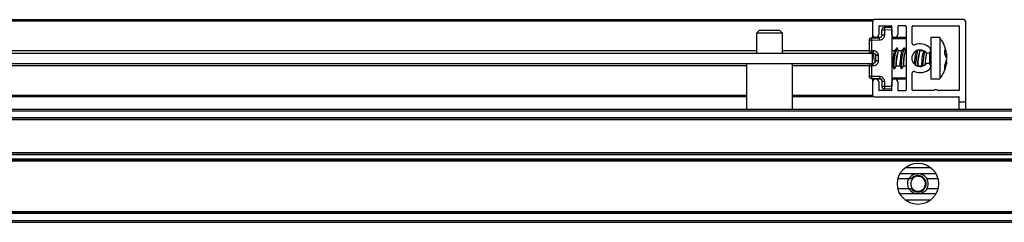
# Model space of a CAD drawing. Header units: millimetres. Extents: x 3235.67 to 3237.17, y 3462.94 to 3462.99.
# Tile 3 of 4: x 3236.6061 to 3236.7971, y 3462.9377 to 3462.9771. Entities that reach past the tile are written whole.
import ezdxf

# ---------------------------------------------------------------- set-up
doc = ezdxf.new("R2010")
doc.units = ezdxf.units.MM
doc.layers.add('SANINDUSA', color=3, linetype='Continuous')

msp = doc.modelspace()

# ---------------------------------------------------------------- linework, layer by layer
at = {"layer": 'SANINDUSA'}
for p, q in [((3236.437560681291, 3462.977056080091), (3236.771560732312, 3462.977056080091)), ((3236.771560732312, 3462.976756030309), (3236.437560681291, 3462.976756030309)), ((3236.771560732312, 3462.976756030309), (3236.771560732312, 3462.977056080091)), ((3236.771560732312, 3462.976756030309), (3236.771560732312, 3462.974156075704)), ((3236.789260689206, 3462.977056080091), (3236.771860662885, 3462.977056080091)), ((3236.772760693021, 3462.975756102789), (3236.772760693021, 3462.974156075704)), ((3236.772860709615, 3462.975856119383), (3236.775160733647, 3462.975856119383)), ((3236.775260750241, 3462.975556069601), (3236.773851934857, 3462.975531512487)), ((3236.775260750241, 3462.974156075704), (3236.775260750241, 3462.975756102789)), ((3236.77646071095, 3462.975756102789), (3236.77646071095, 3462.974156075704)), ((3236.77796072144, 3462.975856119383), (3236.776560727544, 3462.975856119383)), ((3236.778060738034, 3462.975756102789), (3236.778060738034, 3462.963356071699)), ((3236.779260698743, 3462.972414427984), (3236.779260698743, 3462.975756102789)), ((3236.779360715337, 3462.975856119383), (3236.788260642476, 3462.975856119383)), ((3236.78836065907, 3462.975756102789), (3236.78836065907, 3462.963356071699)), ((3236.789560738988, 3462.976756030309), (3236.789560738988, 3462.961056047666)), ((3236.74956071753, 3462.974956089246), (3236.749060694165, 3462.974456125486)), ((3236.749060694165, 3462.974456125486), (3236.749060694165, 3462.970556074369)), ((3236.754060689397, 3462.974456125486), (3236.749060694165, 3462.974456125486)), ((3236.751560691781, 3462.974956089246), (3236.74956071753, 3462.974956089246)), ((3236.753560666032, 3462.974956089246), (3236.751560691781, 3462.974956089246)), ((3236.754060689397, 3462.974456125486), (3236.753560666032, 3462.974956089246)), ((3236.754060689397, 3462.970556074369), (3236.754060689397, 3462.974456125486)), ((3236.771351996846, 3462.973521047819), (3236.772869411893, 3462.973547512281)), ((3236.771560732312, 3462.974156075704), (3236.771560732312, 3462.973524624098)), ((3236.773314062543, 3462.97355609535), (3236.771560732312, 3462.97355609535)), ((3236.773851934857, 3462.975031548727), (3236.773360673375, 3462.975031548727)), ((3236.773360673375, 3462.974047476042), (3236.773360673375, 3462.975031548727)), ((3236.775260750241, 3462.97505610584), (3236.773851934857, 3462.975031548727)), ((3236.773851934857, 3462.975031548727), (3236.773851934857, 3462.974047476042)), ((3236.775260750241, 3462.97505610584), (3236.775260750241, 3462.964055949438)), ((3236.777860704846, 3462.97355609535), (3236.775260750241, 3462.97355609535)), ((3236.784594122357, 3462.97355609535), (3236.782870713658, 3462.97355609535)), ((3236.782870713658, 3462.97355609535), (3236.782870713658, 3462.971882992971)), ((3236.784594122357, 3462.97355609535), (3236.784594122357, 3462.971882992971)), ((3236.771351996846, 3462.973021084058), (3236.770860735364, 3462.973021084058)), ((3236.770860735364, 3462.973021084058), (3236.770860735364, 3462.971070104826)), ((3236.772869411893, 3462.973047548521), (3236.771351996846, 3462.973021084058)), ((3236.771351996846, 3462.973021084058), (3236.771351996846, 3462.971070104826)), ((3236.778060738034, 3462.973356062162), (3236.775260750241, 3462.973356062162)), ((3236.776263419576, 3462.971609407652), (3236.775844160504, 3462.971030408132)), ((3236.77656466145, 3462.970980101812), (3236.776333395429, 3462.971599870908)), ((3236.777663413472, 3462.971609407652), (3236.777244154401, 3462.971030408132)), ((3236.777964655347, 3462.970980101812), (3236.777733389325, 3462.971599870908)), ((3236.782870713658, 3462.971882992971), (3236.782870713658, 3462.965556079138)), ((3236.784594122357, 3462.971882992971), (3236.784594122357, 3462.965556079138)), ((3236.785687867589, 3462.971301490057), (3236.785591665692, 3462.971742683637)), ((3236.437560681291, 3462.970556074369), (3236.771560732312, 3462.970556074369)), ((3236.460060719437, 3462.97105603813), (3236.749060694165, 3462.97105603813)), ((3236.754060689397, 3462.97105603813), (3236.770860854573, 3462.97105603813)), ((3236.770860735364, 3462.971070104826), (3236.771351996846, 3462.971070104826)), ((3236.771351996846, 3462.971070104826), (3236.771669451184, 3462.971064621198)), ((3236.771669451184, 3462.970564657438), (3236.771351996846, 3462.970570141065)), ((3236.771560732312, 3462.970566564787), (3236.771560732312, 3462.970556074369)), ((3236.771560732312, 3462.968556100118), (3236.771560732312, 3462.970556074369)), ((3236.772160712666, 3462.969047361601), (3236.772160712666, 3462.970064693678)), ((3236.772651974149, 3462.970064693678), (3236.772651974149, 3462.969047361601)), ((3236.775834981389, 3462.971016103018), (3236.775260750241, 3462.971016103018)), ((3236.777234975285, 3462.971016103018), (3236.776541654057, 3462.971016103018)), ((3236.778060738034, 3462.971016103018), (3236.777941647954, 3462.971016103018)), ((3236.78076464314, 3462.970980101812), (3236.780699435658, 3462.971154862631)), ((3236.781415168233, 3462.971016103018), (3236.780741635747, 3462.971016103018)), ((3236.781314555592, 3462.971057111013), (3236.781291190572, 3462.971016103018)), ((3236.781301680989, 3462.971016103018), (3236.781363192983, 3462.971016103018)), ((3236.782017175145, 3462.970621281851), (3236.781970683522, 3462.970381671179)), ((3236.78267068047, 3462.970405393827), (3236.78267068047, 3462.970708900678)), ((3236.78267068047, 3462.968403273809), (3236.78267068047, 3462.970405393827)), ((3236.785591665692, 3462.971190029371), (3236.785925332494, 3462.970312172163)), ((3236.785591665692, 3462.970403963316), (3236.785591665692, 3462.971190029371)), ((3236.785925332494, 3462.969430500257), (3236.785591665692, 3462.970403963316)), ((3236.785646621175, 3462.970243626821), (3236.785925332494, 3462.970312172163)), ((3236.785776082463, 3462.970275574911), (3236.785925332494, 3462.96968167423)), ((3236.785851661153, 3462.970294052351), (3236.785925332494, 3462.96995025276)), ((3236.785854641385, 3462.969678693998), (3236.785925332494, 3462.96968167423)), ((3236.437560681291, 3462.968556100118), (3236.771560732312, 3462.968556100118)), ((3236.747110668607, 3462.968056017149), (3236.462010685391, 3462.968056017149)), ((3236.747110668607, 3462.968556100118), (3236.747110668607, 3462.95965605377)), ((3236.756010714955, 3462.95965605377), (3236.756010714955, 3462.968556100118)), ((3236.770860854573, 3462.968056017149), (3236.756010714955, 3462.968056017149)), ((3236.771351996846, 3462.968042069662), (3236.770860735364, 3462.968042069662)), ((3236.770860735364, 3462.968042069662), (3236.770860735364, 3462.966091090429)), ((3236.771351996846, 3462.968541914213), (3236.771669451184, 3462.96854751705)), ((3236.771669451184, 3462.968047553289), (3236.771351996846, 3462.968042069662)), ((3236.771351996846, 3462.968042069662), (3236.771351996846, 3462.966091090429)), ((3236.771560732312, 3462.968556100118), (3236.771560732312, 3462.968545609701)), ((3236.775260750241, 3462.96809607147), (3236.775499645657, 3462.96809607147)), ((3236.775476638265, 3462.968131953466), (3236.775708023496, 3462.96751218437)), ((3236.775777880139, 3462.967502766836), (3236.776197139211, 3462.968081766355)), ((3236.776177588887, 3462.96809607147), (3236.776899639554, 3462.96809607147)), ((3236.776876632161, 3462.968131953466), (3236.777108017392, 3462.96751218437)), ((3236.777177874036, 3462.967502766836), (3236.777597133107, 3462.968081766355)), ((3236.777577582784, 3462.96809607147), (3236.778060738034, 3462.96809607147)), ((3236.780345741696, 3462.968010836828), (3236.7803971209, 3462.968081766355)), ((3236.780377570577, 3462.96809607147), (3236.781099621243, 3462.96809607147)), ((3236.78040379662, 3462.96809607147), (3236.780384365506, 3462.968000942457)), ((3236.780488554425, 3462.967987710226), (3236.780550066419, 3462.96809607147)), ((3236.78107661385, 3462.968131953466), (3236.781126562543, 3462.967998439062)), ((3236.782868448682, 3462.967925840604), (3236.782870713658, 3462.967896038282)), ((3236.785591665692, 3462.968102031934), (3236.785925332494, 3462.969430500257)), ((3236.785925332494, 3462.968799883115), (3236.785591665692, 3462.967539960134)), ((3236.785591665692, 3462.967539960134), (3236.785591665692, 3462.968102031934)), ((3236.785851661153, 3462.968818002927), (3236.785925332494, 3462.969161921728)), ((3236.770860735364, 3462.966091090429), (3236.771351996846, 3462.966091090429)), ((3236.771351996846, 3462.966091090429), (3236.772869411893, 3462.966064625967)), ((3236.779260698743, 3462.963356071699), (3236.779260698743, 3462.966697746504)), ((3236.785503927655, 3462.967166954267), (3236.785617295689, 3462.967555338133)), ((3236.772869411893, 3462.965564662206), (3236.771351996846, 3462.965591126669)), ((3236.771560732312, 3462.965587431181), (3236.771560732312, 3462.964956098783)), ((3236.771560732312, 3462.965556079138), (3236.773314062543, 3462.965556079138)), ((3236.771560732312, 3462.964956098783), (3236.771560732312, 3462.962356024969)), ((3236.772760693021, 3462.964956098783), (3236.772760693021, 3462.963356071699)), ((3236.773314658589, 3462.965556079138), (3236.773360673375, 3462.9653425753)), ((3236.773360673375, 3462.965064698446), (3236.773360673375, 3462.964080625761)), ((3236.773851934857, 3462.964080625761), (3236.773360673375, 3462.964080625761)), ((3236.773851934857, 3462.965064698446), (3236.773851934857, 3462.964080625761)), ((3236.775260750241, 3462.964055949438), (3236.773851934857, 3462.964080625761)), ((3236.775260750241, 3462.965756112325), (3236.778060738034, 3462.965756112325)), ((3236.775260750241, 3462.965556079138), (3236.777860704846, 3462.965556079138)), ((3236.775260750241, 3462.963356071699), (3236.775260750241, 3462.964956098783)), ((3236.77646071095, 3462.964956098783), (3236.77646071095, 3462.963356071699)), ((3236.782870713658, 3462.965556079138), (3236.784594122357, 3462.965556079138)), ((3236.462010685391, 3462.962356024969), (3236.747110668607, 3462.962356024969)), ((3236.747110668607, 3462.962056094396), (3236.462010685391, 3462.962056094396)), ((3236.756010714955, 3462.962356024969), (3236.771560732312, 3462.962356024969)), ((3236.771560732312, 3462.962056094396), (3236.756010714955, 3462.962056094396)), ((3236.771560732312, 3462.962056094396), (3236.771560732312, 3462.962356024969)), ((3236.771860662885, 3462.962056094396), (3236.788260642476, 3462.962056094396)), ((3236.775160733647, 3462.963256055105), (3236.772860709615, 3462.963256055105)), ((3236.775260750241, 3462.963556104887), (3236.773851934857, 3462.963580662)), ((3236.776560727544, 3462.963256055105), (3236.77796072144, 3462.963256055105)), ((3236.783510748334, 3462.963256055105), (3236.779360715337, 3462.963256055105)), ((3236.788260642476, 3462.963256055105), (3236.784110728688, 3462.963256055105)), ((3236.78836065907, 3462.961056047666), (3236.78836065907, 3462.961956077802)), ((3236.78836065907, 3462.961056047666), (3236.789560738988, 3462.961056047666)), ((3236.78836065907, 3462.95965605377), (3236.78836065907, 3462.961056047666)), ((3236.789560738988, 3462.961056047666), (3236.789560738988, 3462.95965605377)), ((3235.715560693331, 3462.95965605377), (3237.123560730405, 3462.95965605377)), ((3235.715560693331, 3462.959356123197), (3237.123560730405, 3462.959356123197)), ((3237.123560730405, 3462.957956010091), (3235.715560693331, 3462.957956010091)), ((3237.123560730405, 3462.957656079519), (3235.715560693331, 3462.957656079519)), ((3237.123560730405, 3462.957556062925), (3235.715560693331, 3462.957556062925)), ((3235.715560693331, 3462.951256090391), (3237.123560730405, 3462.951256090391)), ((3235.715560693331, 3462.951156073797), (3237.123560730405, 3462.951156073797)), ((3235.715560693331, 3462.950856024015), (3237.123560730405, 3462.950856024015)), ((3237.123560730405, 3462.949956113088), (3235.715560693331, 3462.949956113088)), ((3237.123560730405, 3462.949656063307), (3235.715560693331, 3462.949656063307)), ((3237.123560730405, 3462.949556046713), (3235.715560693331, 3462.949556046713)), ((3236.776887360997, 3462.947140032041), (3236.780108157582, 3462.947140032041)), ((3236.782888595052, 3462.94825606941), (3236.777832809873, 3462.94825606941)), ((3236.780108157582, 3462.947140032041), (3236.780613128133, 3462.947140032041)), ((3236.780613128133, 3462.947140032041), (3236.783833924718, 3462.947140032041)), ((3236.776487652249, 3462.946156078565), (3236.776489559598, 3462.946156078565)), ((3236.776489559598, 3462.946156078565), (3236.778630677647, 3462.946156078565)), ((3236.780389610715, 3462.946615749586), (3236.780740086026, 3462.946579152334)), ((3236.782090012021, 3462.946156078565), (3236.784231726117, 3462.946156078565)), ((3236.784231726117, 3462.946156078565), (3236.784233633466, 3462.946156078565)), ((3236.776489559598, 3462.944156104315), (3236.776487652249, 3462.944156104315)), ((3236.778631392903, 3462.944156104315), (3236.776489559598, 3462.944156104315)), ((3236.780108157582, 3462.943172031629), (3236.776887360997, 3462.943172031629)), ((3236.780613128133, 3462.943172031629), (3236.780108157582, 3462.943172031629)), ((3236.783833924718, 3462.943172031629), (3236.780613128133, 3462.943172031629)), ((3236.784231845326, 3462.944156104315), (3236.782090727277, 3462.944156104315)), ((3236.784233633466, 3462.944156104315), (3236.784231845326, 3462.944156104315)), ((3236.777832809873, 3462.94205611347), (3236.782888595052, 3462.94205611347)), ((3235.715560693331, 3462.939756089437), (3237.123560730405, 3462.939756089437)), ((3237.123560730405, 3462.939656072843), (3235.715560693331, 3462.939656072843)), ((3237.123560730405, 3462.939356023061), (3235.715560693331, 3462.939356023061)), ((3237.123560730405, 3462.937956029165), (3235.715560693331, 3462.937956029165)), ((3237.123560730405, 3462.937656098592), (3235.715560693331, 3462.937656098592))]:
    msp.add_line(p, q, dxfattribs=at)
at = {"layer": 'SANINDUSA', "flags": 128}
for points in [[(3236.776206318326, 3462.96809607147), (3236.776197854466, 3462.96808272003), (3236.776144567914, 3462.968100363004), (3236.776125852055, 3462.968337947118), (3236.776144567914, 3462.968758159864), (3236.776197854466, 3462.96929579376), (3236.776277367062, 3462.969866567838), (3236.776370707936, 3462.970381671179)], [(3236.777606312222, 3462.96809607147), (3236.777597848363, 3462.96808272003), (3236.77754456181, 3462.968100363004), (3236.777525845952, 3462.968337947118), (3236.77754456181, 3462.968758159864), (3236.777597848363, 3462.96929579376), (3236.777677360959, 3462.969866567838), (3236.777770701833, 3462.970381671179)], [(3236.780013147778, 3462.970970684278), (3236.779963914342, 3462.97082441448), (3236.779870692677, 3462.970428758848)], [(3236.780406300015, 3462.96809607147), (3236.780397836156, 3462.96808272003), (3236.780344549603, 3462.968100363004), (3236.780325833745, 3462.968337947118), (3236.780344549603, 3462.968758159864), (3236.780397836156, 3462.96929579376), (3236.780477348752, 3462.969866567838), (3236.780570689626, 3462.970381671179)], [(3236.781431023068, 3462.971008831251), (3236.781363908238, 3462.97082441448), (3236.781270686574, 3462.970428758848)], [(3236.77567547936, 3462.96787124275), (3236.775701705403, 3462.967531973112), (3236.775776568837, 3462.967500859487), (3236.775777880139, 3462.967502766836)], [(3236.777075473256, 3462.96787124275), (3236.7771016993, 3462.967531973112), (3236.777176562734, 3462.967500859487), (3236.777177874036, 3462.967502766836)]]:
    msp.add_lwpolyline(points, dxfattribs=at)
at = {"layer": 'SANINDUSA'}
msp.add_circle((3236.780360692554, 3462.945156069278), 0.004000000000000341, dxfattribs=at)
for centre, radius, start, end in [((3236.771860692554, 3462.976756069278), 0.0003000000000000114, 90, 180), ((3236.772860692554, 3462.975756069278), 0.0001000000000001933, 90, 180), ((3236.773860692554, 3462.975031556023), 0.0005000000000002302, 91.0000000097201, 180), ((3236.781136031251, 3462.975281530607), 0.007288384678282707, 178.0344456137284, 181.9655543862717), ((3236.775160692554, 3462.975756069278), 0.0001000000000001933, 0, 90), ((3236.776560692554, 3462.975756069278), 0.0001000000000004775, 90, 180), ((3236.777960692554, 3462.975756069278), 0.0001000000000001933, 0, 90), ((3236.779360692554, 3462.975756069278), 0.0001000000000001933, 90, 180), ((3236.788260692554, 3462.975756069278), 0.0001000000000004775, 0, 90), ((3236.789260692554, 3462.976756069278), 0.0003000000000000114, 0, 90), ((3236.771360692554, 3462.973021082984), 0.0005000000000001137, 91.0000000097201, 180), ((3236.778346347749, 3462.973271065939), 0.006998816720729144, 177.9530891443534, 182.0469108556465), ((3236.772160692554, 3462.974156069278), 0.0006000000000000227, 180, 0), ((3236.775860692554, 3462.974156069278), 0.0006000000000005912, 180, 0), ((3236.777860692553, 3462.973356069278), 0.0002000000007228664, 0, 89.99999979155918), ((3236.784680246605, 3462.968204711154), 0.009010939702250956, 157.8655066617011, 182.1208327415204), ((3236.786080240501, 3462.968204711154), 0.009010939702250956, 157.8655066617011, 182.1208327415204), ((3236.779560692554, 3462.972414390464), 0.0002999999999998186, 180, 292.7739724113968), ((3236.780760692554, 3462.969556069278), 0.002800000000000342, 46.65824176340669, 112.7739724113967), ((3236.782270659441, 3462.971156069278), 0.0006000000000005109, 226.6582417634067, 46.65824176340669), ((3236.771360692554, 3462.971070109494), 0.0005000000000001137, 180, 268.9999999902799), ((3236.778346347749, 3462.970820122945), 0.006998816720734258, 177.9530891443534, 182.0469108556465), ((3236.792243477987, 3462.966783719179), 0.02081106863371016, 169.5611179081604, 173.6340088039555), ((3236.785116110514, 3462.96775615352), 0.0132090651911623, 168.5351722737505, 176.268447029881), ((3236.777220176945, 3462.970307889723), 0.001554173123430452, 152.2969439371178, 175.5395632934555), ((3236.778620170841, 3462.970307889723), 0.001554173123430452, 152.2969439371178, 175.5395632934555), ((3236.780760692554, 3462.969556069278), 0.001600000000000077, 46.65824176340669, 313.3417582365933), ((3236.7975220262, 3462.967202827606), 0.0176654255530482, 167.3057742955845, 176.7101639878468), ((3236.798863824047, 3462.967229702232), 0.01760426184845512, 167.9995158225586, 177.3550859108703), ((3236.792660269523, 3462.968074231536), 0.0109357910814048, 167.8191045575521, 178.9192972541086), ((3236.771360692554, 3462.968042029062), 0.0005000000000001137, 91.0000000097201, 180), ((3236.778338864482, 3462.968291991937), 0.006991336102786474, 177.9513868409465, 182.0486131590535), ((3236.782270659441, 3462.967956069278), 0.0006000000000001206, 313.3417582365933, 133.3417582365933), ((3236.771360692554, 3462.966091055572), 0.0005000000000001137, 180, 268.9999999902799), ((3236.778346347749, 3462.965841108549), 0.006998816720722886, 177.9530891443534, 182.0469108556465), ((3236.779560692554, 3462.966697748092), 0.0002999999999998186, 67.22602758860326, 180), ((3236.780760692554, 3462.969556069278), 0.002800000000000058, 247.2260275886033, 313.3417582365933), ((3236.772160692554, 3462.964956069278), 0.0006000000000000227, 0, 180), ((3236.773860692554, 3462.964080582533), 0.000499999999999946, 180, 268.9999999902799), ((3236.781136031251, 3462.963830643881), 0.007288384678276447, 178.0344456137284, 181.9655543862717), ((3236.775860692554, 3462.964956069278), 0.0006000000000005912, 0, 180), ((3236.777860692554, 3462.965756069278), 0.0001999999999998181, 270, 0), ((3236.771860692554, 3462.962356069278), 0.0003000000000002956, 180, 270), ((3236.772860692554, 3462.963356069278), 0.0001000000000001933, 180, 270), ((3236.775160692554, 3462.963356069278), 0.0001000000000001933, 270, 0), ((3236.776560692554, 3462.963356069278), 0.0001000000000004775, 180, 270), ((3236.777960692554, 3462.963356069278), 0.0001000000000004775, 270, 0), ((3236.779360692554, 3462.963356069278), 0.0001000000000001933, 180, 270), ((3236.783810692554, 3462.963131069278), 0.0003250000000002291, 22.61986493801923, 157.3801350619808), ((3236.788260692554, 3462.963356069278), 0.0001000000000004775, 270, 0), ((3236.788260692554, 3462.961956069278), 9.999999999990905e-05, 0, 90), ((3236.780360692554, 3462.945156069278), 0.001599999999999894, 226.6582417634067, 133.3417582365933), ((3236.778850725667, 3462.946756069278), 0.0006000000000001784, 252.312577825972, 313.3417582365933), ((3236.780360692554, 3462.945156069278), 0.0014599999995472, 242.4943591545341, 117.5056408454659), ((3236.780399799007, 3462.945158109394), 0.001461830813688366, 269.6006713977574, 72.47520059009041), ((3236.778850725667, 3462.943556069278), 0.0006000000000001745, 46.65824176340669, 109.6243422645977)]:
    msp.add_arc(centre, radius, start, end, dxfattribs=at)
for centre, major_axis, ratio, start_param, end_param in [((3236.772175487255, 3462.969556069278), (0.0001997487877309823, 0.001459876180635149), 0.09519022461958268, 0.9828013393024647, 2.291913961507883), ((3236.776375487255, 3462.969556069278), (0.0001997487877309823, 0.001459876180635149), 0.0951902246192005, 0.9828013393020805, 3.154616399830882), ((3236.777775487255, 3462.969556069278), (0.0001997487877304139, 0.001459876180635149), 0.0951902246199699, 0.9828013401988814, 3.15461639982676), ((3236.780575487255, 3462.969556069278), (0.0001997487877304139, 0.001459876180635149), 0.09519022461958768, 0.9828013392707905, 3.154616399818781), ((3236.781975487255, 3462.969556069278), (0.0001997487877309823, 0.001459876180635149), 0.0951902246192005, 0.9828013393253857, 2.639148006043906)]:
    msp.add_ellipse(centre, major_axis=major_axis, ratio=ratio, start_param=start_param, end_param=end_param, dxfattribs=at)
for points, knots in [([(3236.772865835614, 3462.973401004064), (3236.772865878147, 3462.973422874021), (3236.772865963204, 3462.973466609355), (3236.772866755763, 3462.973511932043), (3236.772867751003, 3462.973541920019), (3236.772868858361, 3462.973545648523), (3236.772869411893, 3462.973547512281)], [0, 0, 0, 0, 0.2499669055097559, 0.4998814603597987, 0.7500070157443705, 1, 1, 1, 1]), ([(3236.773851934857, 3462.974047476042), (3236.77383879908, 3462.97392299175), (3236.773818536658, 3462.973730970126), (3236.773696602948, 3462.973499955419), (3236.773570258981, 3462.973341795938), (3236.773414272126, 3462.973212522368), (3236.773185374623, 3462.973086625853), (3236.772993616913, 3462.973062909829), (3236.772869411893, 3462.973047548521)], [0, 0, 0, 0, 0.2396665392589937, 0.3696945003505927, 0.4999731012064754, 0.6299684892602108, 0.7603237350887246, 1, 1, 1, 1]), ([(3236.7732172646, 3462.97369700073), (3236.77319330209, 3462.973675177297), (3236.773145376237, 3462.973631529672), (3236.773059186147, 3462.973585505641), (3236.772966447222, 3462.973554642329), (3236.772901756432, 3462.973549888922), (3236.772869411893, 3462.973547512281)], [0, 0, 0, 0, 0.2499047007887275, 0.4998180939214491, 0.7499156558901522, 1, 1, 1, 1]), ([(3236.773360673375, 3462.974047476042), (3236.773354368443, 3462.973983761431), (3236.773341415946, 3462.97385286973), (3236.77325937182, 3462.973749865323), (3236.7732172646, 3462.97369700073)], [0, 0, 0, 0, 0.4867734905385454, 1, 1, 1, 1]), ([(3236.77350408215, 3462.974047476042), (3236.773482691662, 3462.974047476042), (3236.773439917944, 3462.974047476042), (3236.773395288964, 3462.974047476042), (3236.773366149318, 3462.974047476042), (3236.773362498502, 3462.974047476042), (3236.773360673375, 3462.974047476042)], [0, 0, 0, 0, 0.2501047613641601, 0.5001246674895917, 0.750100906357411, 1, 1, 1, 1]), ([(3236.773851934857, 3462.974047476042), (3236.773819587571, 3462.974047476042), (3236.773754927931, 3462.974047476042), (3236.773662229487, 3462.974047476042), (3236.773575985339, 3462.974047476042), (3236.773528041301, 3462.974047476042), (3236.77350408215, 3462.974047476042)], [0, 0, 0, 0, 0.2500854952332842, 0.4999009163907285, 0.7500846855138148, 1, 1, 1, 1]), ([(3236.78586882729, 3462.970474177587), (3236.785823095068, 3462.97078958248), (3236.785705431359, 3462.971601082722), (3236.78525854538, 3462.972640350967), (3236.78477760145, 3462.973265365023), (3236.784602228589, 3462.973493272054)], [0, 0, 0, 0, 0.2877208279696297, 0.7402723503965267, 0.9999999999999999, 0.9999999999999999, 0.9999999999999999, 0.9999999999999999]), ([(3236.772869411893, 3462.973047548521), (3236.772868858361, 3462.973080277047), (3236.772867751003, 3462.973145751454), (3236.772866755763, 3462.973239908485), (3236.772865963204, 3462.973327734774), (3236.772865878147, 3462.973376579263), (3236.772865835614, 3462.973401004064)], [0, 0, 0, 0, 0.2499929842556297, 0.5001185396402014, 0.7500330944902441, 0.9999999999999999, 0.9999999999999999, 0.9999999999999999, 0.9999999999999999]), ([(3236.771669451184, 3462.971064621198), (3236.771668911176, 3462.971031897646), (3236.771667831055, 3462.970966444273), (3236.771666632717, 3462.970872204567), (3236.771665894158, 3462.970784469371), (3236.771665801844, 3462.970735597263), (3236.771665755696, 3462.970711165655)], [0, 0, 0, 0, 0.2499783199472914, 0.5000045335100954, 0.7500477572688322, 1, 1, 1, 1]), ([(3236.771665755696, 3462.970711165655), (3236.77166580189, 3462.970689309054), (3236.771665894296, 3462.970645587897), (3236.771666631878, 3462.970600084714), (3236.771667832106, 3462.970570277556), (3236.771668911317, 3462.970566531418), (3236.771669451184, 3462.970564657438)], [0, 0, 0, 0, 0.2500250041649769, 0.5001410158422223, 0.7499489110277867, 1, 1, 1, 1]), ([(3236.771669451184, 3462.971064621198), (3236.771793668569, 3462.971049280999), (3236.771985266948, 3462.971025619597), (3236.772214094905, 3462.970899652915), (3236.772370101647, 3462.970770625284), (3236.772496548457, 3462.970612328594), (3236.772618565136, 3462.970381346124), (3236.772638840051, 3462.970189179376), (3236.772651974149, 3462.970064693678)], [0, 0, 0, 0, 0.239678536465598, 0.3696907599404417, 0.500022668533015, 0.6300267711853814, 0.7603311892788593, 0.9999999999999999, 0.9999999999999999, 0.9999999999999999, 0.9999999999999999]), ([(3236.771669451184, 3462.970564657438), (3236.771701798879, 3462.970562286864), (3236.771766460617, 3462.970557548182), (3236.771859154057, 3462.970526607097), (3236.771945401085, 3462.97048067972), (3236.77199334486, 3462.97043699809), (3236.772017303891, 3462.970415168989)], [0, 0, 0, 0, 0.2500830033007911, 0.499905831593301, 0.7500870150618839, 1, 1, 1, 1]), ([(3236.772017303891, 3462.970415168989), (3236.772059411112, 3462.970362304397), (3236.772141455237, 3462.970259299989), (3236.772154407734, 3462.970128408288), (3236.772160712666, 3462.970064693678)], [0, 0, 0, 0, 0.5132265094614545, 1, 1, 1, 1]), ([(3236.772304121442, 3462.970064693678), (3236.772282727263, 3462.970064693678), (3236.772239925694, 3462.970064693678), (3236.772195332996, 3462.970064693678), (3236.772166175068, 3462.970064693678), (3236.772162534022, 3462.970064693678), (3236.772160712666, 3462.970064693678)], [0, 0, 0, 0, 0.2498489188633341, 0.4998521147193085, 0.7498116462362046, 1, 1, 1, 1]), ([(3236.772651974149, 3462.970064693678), (3236.772619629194, 3462.970064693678), (3236.772554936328, 3462.970064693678), (3236.772462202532, 3462.970064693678), (3236.77237600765, 3462.970064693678), (3236.772328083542, 3462.970064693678), (3236.772304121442, 3462.970064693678)], [0, 0, 0, 0, 0.2500796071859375, 0.5001820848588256, 0.7500905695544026, 1, 1, 1, 1]), ([(3236.775670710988, 3462.970428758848), (3236.775646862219, 3462.970286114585), (3236.77559917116, 3462.970000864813), (3236.775537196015, 3462.969494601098), (3236.775490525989, 3462.969004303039), (3236.775466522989, 3462.968619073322), (3236.775460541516, 3462.968344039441), (3236.775465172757, 3462.968171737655), (3236.775479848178, 3462.968145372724), (3236.775485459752, 3462.968135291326)], [0, 0, 0, 0, 0.1671361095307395, 0.3342268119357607, 0.5001999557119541, 0.6646847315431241, 0.7768660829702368, 0.9146782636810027, 1, 1, 1, 1]), ([(3236.776541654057, 3462.971015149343), (3236.776527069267, 3462.970999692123), (3236.77649761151, 3462.970968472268), (3236.776436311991, 3462.970734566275), (3236.776391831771, 3462.970495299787), (3236.776370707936, 3462.970381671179)], [0, 0, 0, 0, 0.3398999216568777, 0.6865158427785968, 1, 1, 1, 1]), ([(3236.777070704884, 3462.970428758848), (3236.777046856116, 3462.970286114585), (3236.776999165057, 3462.970000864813), (3236.776937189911, 3462.969494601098), (3236.776890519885, 3462.969004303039), (3236.776866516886, 3462.968619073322), (3236.776860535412, 3462.968344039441), (3236.776865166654, 3462.968171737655), (3236.776879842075, 3462.968145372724), (3236.776885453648, 3462.968135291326)], [0, 0, 0, 0, 0.1671361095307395, 0.3342268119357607, 0.5001999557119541, 0.6646847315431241, 0.7768660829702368, 0.9146782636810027, 1, 1, 1, 1]), ([(3236.777941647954, 3462.971015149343), (3236.777927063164, 3462.970999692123), (3236.777897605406, 3462.970968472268), (3236.777836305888, 3462.970734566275), (3236.777791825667, 3462.970495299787), (3236.777770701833, 3462.970381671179)], [0, 0, 0, 0, 0.3398999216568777, 0.6865158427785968, 1, 1, 1, 1]), ([(3236.779870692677, 3462.970428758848), (3236.779846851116, 3462.970286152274), (3236.779799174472, 3462.97000097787), (3236.779737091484, 3462.969494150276), (3236.77969082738, 3462.969005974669), (3236.779666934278, 3462.968636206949), (3236.779664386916, 3462.968475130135), (3236.779663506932, 3462.968419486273)], [0, 0, 0, 0, 0.2224050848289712, 0.4447497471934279, 0.6656072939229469, 0.884484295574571, 1, 1, 1, 1]), ([(3236.780741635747, 3462.971015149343), (3236.780727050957, 3462.970999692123), (3236.780697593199, 3462.970968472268), (3236.780636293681, 3462.970734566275), (3236.78059181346, 3462.970495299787), (3236.780570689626, 3462.970381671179)], [0, 0, 0, 0, 0.3398999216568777, 0.6865158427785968, 1, 1, 1, 1]), ([(3236.781270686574, 3462.970428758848), (3236.781246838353, 3462.970286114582), (3236.78119914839, 3462.970000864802), (3236.781137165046, 3462.969494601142), (3236.78109052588, 3462.969004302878), (3236.781066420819, 3462.968619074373), (3236.781060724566, 3462.968344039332), (3236.781065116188, 3462.968171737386), (3236.781079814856, 3462.968145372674), (3236.781085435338, 3462.968135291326)], [0, 0, 0, 0, 0.1671363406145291, 0.3342272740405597, 0.5002006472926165, 0.6646856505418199, 0.7768665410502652, 0.9146781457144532, 1, 1, 1, 1]), ([(3236.771665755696, 3462.968401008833), (3236.771665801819, 3462.968422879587), (3236.771665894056, 3462.968466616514), (3236.771666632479, 3462.968511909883), (3236.771667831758, 3462.968541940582), (3236.771668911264, 3462.968545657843), (3236.771669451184, 3462.96854751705)], [0, 0, 0, 0, 0.2500387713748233, 0.5000251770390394, 0.7499351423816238, 1, 1, 1, 1]), ([(3236.771669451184, 3462.968047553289), (3236.771668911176, 3462.968080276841), (3236.771667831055, 3462.968145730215), (3236.771666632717, 3462.96823996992), (3236.771665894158, 3462.968327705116), (3236.771665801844, 3462.968376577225), (3236.771665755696, 3462.968401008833)], [0, 0, 0, 0, 0.2499783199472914, 0.5000045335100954, 0.7500477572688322, 1, 1, 1, 1]), ([(3236.772651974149, 3462.969047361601), (3236.772638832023, 3462.968922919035), (3236.772618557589, 3462.96873094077), (3236.772496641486, 3462.968499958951), (3236.772370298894, 3462.968341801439), (3236.772214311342, 3462.968212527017), (3236.771985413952, 3462.968086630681), (3236.77179365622, 3462.968062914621), (3236.771669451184, 3462.968047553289)], [0, 0, 0, 0, 0.2396089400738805, 0.3696460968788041, 0.4999353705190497, 0.629940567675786, 0.7603056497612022, 1, 1, 1, 1]), ([(3236.772017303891, 3462.968697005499), (3236.77199334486, 3462.968675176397), (3236.771945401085, 3462.968631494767), (3236.771859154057, 3462.96858556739), (3236.771766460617, 3462.968554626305), (3236.771701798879, 3462.968549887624), (3236.771669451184, 3462.96854751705)], [0, 0, 0, 0, 0.2499129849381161, 0.500094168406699, 0.7499169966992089, 0.9999999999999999, 0.9999999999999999, 0.9999999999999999, 0.9999999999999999]), ([(3236.772160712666, 3462.969047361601), (3236.772154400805, 3462.968983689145), (3236.772141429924, 3462.968852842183), (3236.772059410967, 3462.968749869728), (3236.772017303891, 3462.968697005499)], [0, 0, 0, 0, 0.4866177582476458, 0.9999999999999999, 0.9999999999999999, 0.9999999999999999, 0.9999999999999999]), ([(3236.772304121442, 3462.969047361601), (3236.772282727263, 3462.969047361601), (3236.772239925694, 3462.969047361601), (3236.772195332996, 3462.969047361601), (3236.772166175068, 3462.969047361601), (3236.772162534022, 3462.969047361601), (3236.772160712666, 3462.969047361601)], [0, 0, 0, 0, 0.2498489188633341, 0.4998521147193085, 0.7498116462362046, 1, 1, 1, 1]), ([(3236.772651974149, 3462.969047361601), (3236.772619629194, 3462.969047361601), (3236.772554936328, 3462.969047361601), (3236.772462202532, 3462.969047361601), (3236.77237600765, 3462.969047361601), (3236.772328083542, 3462.969047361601), (3236.772304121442, 3462.969047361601)], [0, 0, 0, 0, 0.2500796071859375, 0.5001820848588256, 0.7500905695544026, 1, 1, 1, 1]), ([(3236.784609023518, 3462.96562438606), (3236.784736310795, 3462.965780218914), (3236.785140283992, 3462.966274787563), (3236.785582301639, 3462.967279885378), (3236.785893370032, 3462.968224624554), (3236.785907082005, 3462.968768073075), (3236.785909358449, 3462.968858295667)], [0, 0, 0, 0, 0.1700840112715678, 0.5397977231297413, 0.9235978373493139, 1, 1, 1, 1]), ([(3236.772869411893, 3462.966064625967), (3236.772868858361, 3462.966031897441), (3236.772867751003, 3462.965966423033), (3236.772866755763, 3462.965872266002), (3236.772865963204, 3462.965784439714), (3236.772865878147, 3462.965735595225), (3236.772865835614, 3462.965711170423)], [0, 0, 0, 0, 0.2499929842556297, 0.5001185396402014, 0.7500330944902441, 0.9999999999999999, 0.9999999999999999, 0.9999999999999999, 0.9999999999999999]), ([(3236.772869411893, 3462.966064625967), (3236.772993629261, 3462.966049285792), (3236.773185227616, 3462.966025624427), (3236.773414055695, 3462.965899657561), (3236.773570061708, 3462.965770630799), (3236.773696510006, 3462.965612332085), (3236.773818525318, 3462.965381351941), (3236.773838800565, 3462.965189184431), (3236.773851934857, 3462.965064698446)], [0, 0, 0, 0, 0.239678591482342, 0.3696908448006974, 0.5000227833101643, 0.6300260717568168, 0.7603311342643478, 1, 1, 1, 1]), ([(3236.784611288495, 3462.965617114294), (3236.784677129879, 3462.965682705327), (3236.784779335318, 3462.965784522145), (3236.784843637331, 3462.965912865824), (3236.784866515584, 3462.965958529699)], [0, 0, 0, 0, 0.6442062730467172, 0.9999999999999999, 0.9999999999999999, 0.9999999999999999, 0.9999999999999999]), ([(3236.772865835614, 3462.965711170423), (3236.772865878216, 3462.965689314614), (3236.772865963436, 3462.965645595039), (3236.772866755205, 3462.965600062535), (3236.772867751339, 3462.965570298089), (3236.772868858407, 3462.965566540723), (3236.772869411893, 3462.965564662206)], [0, 0, 0, 0, 0.2499531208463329, 0.499997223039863, 0.7500208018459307, 1, 1, 1, 1]), ([(3236.772869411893, 3462.965564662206), (3236.772901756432, 3462.965562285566), (3236.772966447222, 3462.965557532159), (3236.773059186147, 3462.965526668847), (3236.773145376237, 3462.965480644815), (3236.77319330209, 3462.96543699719), (3236.7732172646, 3462.965415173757)], [0, 0, 0, 0, 0.2500843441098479, 0.500181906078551, 0.7500952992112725, 1, 1, 1, 1]), ([(3236.7732172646, 3462.965415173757), (3236.77325937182, 3462.965362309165), (3236.773341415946, 3462.965259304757), (3236.773354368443, 3462.965128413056), (3236.773360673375, 3462.965064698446)], [0, 0, 0, 0, 0.5132265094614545, 1, 1, 1, 1]), ([(3236.77350408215, 3462.965064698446), (3236.773482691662, 3462.965064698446), (3236.773439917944, 3462.965064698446), (3236.773395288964, 3462.965064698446), (3236.773366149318, 3462.965064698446), (3236.773362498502, 3462.965064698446), (3236.773360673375, 3462.965064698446)], [0, 0, 0, 0, 0.2501047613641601, 0.5001246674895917, 0.750100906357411, 1, 1, 1, 1]), ([(3236.773851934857, 3462.965064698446), (3236.773819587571, 3462.965064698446), (3236.773754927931, 3462.965064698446), (3236.773662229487, 3462.965064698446), (3236.773575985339, 3462.965064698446), (3236.773528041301, 3462.965064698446), (3236.77350408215, 3462.965064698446)], [0, 0, 0, 0, 0.2500854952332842, 0.4999009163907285, 0.7500846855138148, 1, 1, 1, 1]), ([(3236.778630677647, 3462.946159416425), (3236.778630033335, 3462.946158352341), (3236.778625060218, 3462.946150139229), (3236.778645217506, 3462.946185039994), (3236.778693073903, 3462.946262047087), (3236.778777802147, 3462.946382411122), (3236.778918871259, 3462.946550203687), (3236.779173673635, 3462.946782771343), (3236.779574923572, 3462.947027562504), (3236.779922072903, 3462.947100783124), (3236.780108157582, 3462.947140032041)], [0, 0, 0, 0, 0.01206623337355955, 0.09313294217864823, 0.1745487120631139, 0.2597690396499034, 0.354392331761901, 0.5035035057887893, 0.7338598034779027, 1, 1, 1, 1]), ([(3236.780613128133, 3462.947140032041), (3236.780809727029, 3462.947097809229), (3236.781158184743, 3462.947022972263), (3236.781553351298, 3462.946776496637), (3236.781804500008, 3462.946548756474), (3236.78195232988, 3462.946371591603), (3236.782041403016, 3462.946242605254), (3236.782087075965, 3462.946165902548), (3236.782089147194, 3462.946162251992), (3236.782090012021, 3462.946160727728)], [0, 0, 0, 0, 0.2813293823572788, 0.4986365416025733, 0.6393979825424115, 0.7493055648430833, 0.8413737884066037, 0.9337667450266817, 1, 1, 1, 1]), ([(3236.778632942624, 3462.944148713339), (3236.778558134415, 3462.944299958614), (3236.77840800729, 3462.944603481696), (3236.778336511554, 3462.945148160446), (3236.778408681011, 3462.945643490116), (3236.778507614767, 3462.945967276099), (3236.778596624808, 3462.946088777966), (3236.77860671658, 3462.946102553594)], [0, 0, 0, 0, 0.2606194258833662, 0.5230180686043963, 0.7482638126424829, 0.9714586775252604, 1, 1, 1, 1]), ([(3236.779686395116, 3462.946451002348), (3236.779548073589, 3462.946348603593), (3236.779271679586, 3462.946143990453), (3236.779013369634, 3462.945678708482), (3236.77892009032, 3462.945164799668), (3236.779007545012, 3462.944656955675), (3236.779254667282, 3462.944185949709), (3236.779537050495, 3462.943973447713), (3236.779686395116, 3462.943861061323)], [0, 0, 0, 0, 0.1658577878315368, 0.3314169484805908, 0.5000062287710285, 0.6600900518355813, 0.8202310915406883, 1, 1, 1, 1]), ([(3236.782091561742, 3462.944156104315), (3236.782165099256, 3462.944305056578), (3236.782313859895, 3462.944606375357), (3236.782384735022, 3462.945147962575), (3236.782313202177, 3462.945644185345), (3236.782209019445, 3462.945977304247), (3236.782112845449, 3462.946106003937), (3236.782096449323, 3462.946127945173)], [0, 0, 0, 0, 0.2531728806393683, 0.5121489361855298, 0.7344505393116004, 0.954728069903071, 1, 1, 1, 1]), ([(3236.780108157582, 3462.943172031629), (3236.779911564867, 3462.943214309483), (3236.779563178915, 3462.943289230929), (3236.77916800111, 3462.943535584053), (3236.778916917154, 3462.943763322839), (3236.778769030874, 3462.943940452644), (3236.7786800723, 3462.944069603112), (3236.778634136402, 3462.944146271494), (3236.778632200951, 3462.9441499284), (3236.778631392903, 3462.944151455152)], [0, 0, 0, 0, 0.2813492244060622, 0.4985846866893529, 0.6393485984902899, 0.7492581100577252, 0.8413607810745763, 0.9337683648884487, 1, 1, 1, 1]), ([(3236.782090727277, 3462.944152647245), (3236.782091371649, 3462.944153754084), (3236.782096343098, 3462.944162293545), (3236.782076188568, 3462.944127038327), (3236.782028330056, 3462.944050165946), (3236.781943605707, 3462.943929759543), (3236.781802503, 3462.943761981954), (3236.781547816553, 3462.943529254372), (3236.781146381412, 3462.943284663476), (3236.780799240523, 3462.943211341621), (3236.780613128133, 3462.943172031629)], [0, 0, 0, 0, 0.0120711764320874, 0.09313126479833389, 0.1745403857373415, 0.2597537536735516, 0.3543693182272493, 0.5035050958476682, 0.7338145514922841, 1, 1, 1, 1])]:
    msp.add_open_spline(points, degree=3, knots=knots, dxfattribs=at)

doc.saveas('drawing.dxf')
